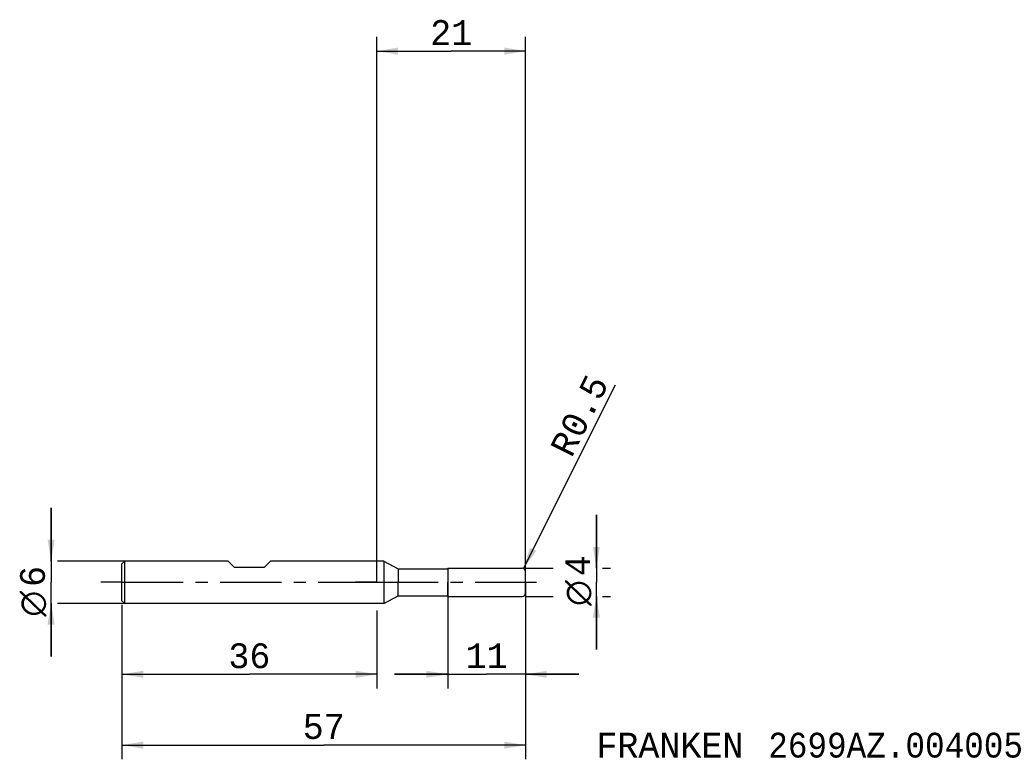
# Model space of a CAD drawing. Extents: x -50 to 89, y -25 to 79.
import ezdxf
from ezdxf.enums import TextEntityAlignment as Align

# ---------------------------------------------------------------- set-up
doc = ezdxf.new("R2010")
doc.units = 0
doc.header["$LTSCALE"] = 23.1
doc.linetypes.add('CENTER', pattern=[0.6, 0.375, -0.075, 0.075, -0.075])
doc.layers.get('0').update_dxf_attribs({"linetype": 'CONTINUOUS'})
for name, color, linetype in [('1', 4, 'CONTINUOUS'), ('2', 7, 'CONTINUOUS'), ('4', 2, 'CENTER'), ('SK1', 4, 'CONTINUOUS'), ('SK2', 7, 'CONTINUOUS'), ('SK4', 2, 'CENTER'), ('SK6', 5, 'CONTINUOUS')]:
    doc.layers.add(name, color=color, linetype=linetype)
doc.styles.add('TEXTSTYLE_1', font='gdt', dxfattribs={"width": 0.8})
doc.styles.add('TEXTSTYLE_2', font='monos.ttf')
doc.dimstyles.new('DIMSTYLE_1', dxfattribs={"dimtxt": 3.5, "dimasz": 3, "dimexe": 2, "dimexo": 0, "dimgap": 0.875, "dimtad": 1, "dimdec": 3, "dimtxsty": 'TEXTSTYLE_2', "dimblk": '_FILLED', "dimblk1": '_FILLED', "dimblk2": '_FILLED', "dimcen": 0.09, "dimclrt": 5, "dimazin": 2, "dimtfac": 1, "dimtdec": 3, "dimtofl": 0, "dimtmove": 0, "dimatfit": 3, "dimtolj": 1})
doc.dimstyles.new('DIMSTYLE_2', dxfattribs={"dimtxt": 3.5, "dimasz": 3, "dimexe": 2, "dimexo": 0, "dimgap": 0.875, "dimtad": 1, "dimdec": 3, "dimtxsty": 'TEXTSTYLE_2', "dimblk": '_FILLED', "dimblk1": '_FILLED', "dimblk2": '_FILLED', "dimcen": 0.09, "dimclrt": 5, "dimazin": 2, "dimtp": 0.2, "dimtm": 0.2, "dimtfac": 1, "dimtdec": 3, "dimtofl": 0, "dimtmove": 0, "dimatfit": 3, "dimtolj": 1})
doc.dimstyles.new('DIMSTYLE_3', dxfattribs={"dimtxt": 3.5, "dimasz": 3, "dimexe": 2, "dimexo": 0, "dimtad": 1, "dimdec": 3, "dimtxsty": 'TEXTSTYLE_2', "dimblk": '_FILLED', "dimblk1": '_FILLED', "dimblk2": '_FILLED', "dimcen": 0.09, "dimclrt": 5, "dimazin": 2, "dimtp": 0.1, "dimtm": 0.1, "dimtfac": 1, "dimtdec": 3, "dimtofl": 0, "dimtmove": 0, "dimatfit": 3, "dimtolj": 1})
doc.dimstyles.new('DIMSTYLE_4', dxfattribs={"dimtxt": 3.5, "dimasz": 3, "dimexe": 2, "dimexo": 0, "dimgap": 0.875, "dimtad": 1, "dimdec": 3, "dimtxsty": 'TEXTSTYLE_2', "dimblk": '_FILLED', "dimblk1": '_FILLED', "dimblk2": '_FILLED', "dimcen": 0.09, "dimclrt": 5, "dimazin": 2, "dimtp": 0.1, "dimtm": 0.1, "dimtfac": 1, "dimtdec": 3, "dimtofl": 0, "dimtmove": 0, "dimatfit": 3, "dimtolj": 1})
doc.dimstyles.new('DIMSTYLE_5', dxfattribs={"dimtxt": 3.5, "dimasz": 3, "dimexe": 2, "dimexo": 0, "dimgap": 0.875, "dimtad": 1, "dimdec": 3, "dimtxsty": 'TEXTSTYLE_2', "dimblk": '_FILLED', "dimblk1": '_FILLED', "dimblk2": '_FILLED', "dimcen": 0.09, "dimclrt": 5, "dimazin": 2, "dimtp": 0.3, "dimtm": 0.3, "dimtfac": 1, "dimtdec": 3, "dimtofl": 0, "dimtmove": 0, "dimatfit": 3, "dimtolj": 1})

# ---------------------------------------------------------------- blocks, each defined once
blk = doc.blocks.new('_FILLED')
at = {"color": 0, "linetype": 'BYBLOCK'}
blk.add_solid([(0, 0), (-1, 0.167), (-1, -0.167)], dxfattribs=at)
blk = doc.blocks.new('*D0')
at = {"layer": '2', "color": 7, "linetype": 'CONTINUOUS'}
for p, q in [((10, 0), (10, -15)), ((21, 0), (21, -15)), ((10, -13), (2.5, -13)), ((2.5, -13), (15.5, -13)), ((28.5, -13), (15.5, -13)), ((21, -13), (28.5, -13))]:
    blk.add_line(p, q, dxfattribs=at)
at = {"layer": '2', "color": 7, "linetype": 'CONTINUOUS', "xscale": 3, "yscale": 3, "zscale": 3}
blk.add_blockref('_FILLED', (10, -13), dxfattribs=at)
at = {"layer": '2', "color": 7, "linetype": 'CONTINUOUS', "xscale": 3, "yscale": 3, "zscale": 3, "rotation": 180}
blk.add_blockref('_FILLED', (21, -13), dxfattribs=at)
at = {"layer": '2', "color": 7, "linetype": 'CONTINUOUS', "style": 'TEXTSTYLE_2'}
blk.add_text('11', height=3.5, dxfattribs=at).set_placement((15.5, -12.125), align=Align.CENTER)
blk = doc.blocks.new('*D1')
at = {"layer": '2', "color": 7, "linetype": 'CONTINUOUS'}
for p, q in [((31, 2), (31, 9.5)), ((31, 9.5), (31, 0)), ((21, 2), (24.88, 2)), ((31.88, 2), (33, 2)), ((31, -9.5), (31, 0)), ((21, -2), (24.88, -2)), ((31, -2), (31, -9.5)), ((31.88, -2), (33, -2))]:
    blk.add_line(p, q, dxfattribs=at)
at = {"layer": '2', "color": 7, "linetype": 'CONTINUOUS', "xscale": 3, "yscale": 3, "zscale": 3}
for p, rotation in [((31, 2), 270), ((31, -2), 90)]:
    blk.add_blockref('_FILLED', p, dxfattribs=dict(at, rotation=rotation))
at = {"layer": '2', "color": 7, "linetype": 'CONTINUOUS'}
for s, style, p in [('4', 'TEXTSTYLE_2', (30.12, 2.33)), ('n', 'TEXTSTYLE_1', (30.12, -1.52))]:
    blk.add_text(s, height=3.5, rotation=90, dxfattribs=dict(at, style=style)).set_placement(p, align=Align.CENTER)
blk = doc.blocks.new('*D2')
at = {"layer": '2', "color": 7, "linetype": 'CONTINUOUS'}
for p, q in [((0, 0), (0, 77)), ((21, 0), (21, 77)), ((0, 75), (10.5, 75)), ((21, 75), (10.5, 75))]:
    blk.add_line(p, q, dxfattribs=at)
at = {"layer": '2', "color": 7, "linetype": 'CONTINUOUS', "xscale": 3, "yscale": 3, "zscale": 3, "rotation": 180}
blk.add_blockref('_FILLED', (0, 75), dxfattribs=at)
at = {"layer": '2', "color": 7, "linetype": 'CONTINUOUS', "xscale": 3, "yscale": 3, "zscale": 3}
blk.add_blockref('_FILLED', (21, 75), dxfattribs=at)
at = {"layer": '2', "color": 7, "linetype": 'CONTINUOUS', "style": 'TEXTSTYLE_2'}
blk.add_text('21', height=3.5, dxfattribs=at).set_placement((10.5, 75.875), align=Align.CENTER)
blk = doc.blocks.new('*D3')
at = {"layer": '2', "color": 7, "linetype": 'CONTINUOUS'}
blk.add_line((20.72, 1.95), (33.69, 27.9), dxfattribs=at)
at = {"layer": '2', "color": 7, "linetype": 'CONTINUOUS', "xscale": 3, "yscale": 3, "zscale": 3, "rotation": 243.4574330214}
blk.add_blockref('_FILLED', (20.72, 1.95), dxfattribs=at)
at = {"layer": '2', "color": 7, "linetype": 'CONTINUOUS', "style": 'TEXTSTYLE_2'}
for s, p in [('0.5', (28.84, 20.15)), ('R', (27.49, 17.44))]:
    blk.add_text(s, height=3.5, rotation=63.4574, dxfattribs=at).set_placement(p)
blk = doc.blocks.new('*D4')
at = {"layer": 'SK2', "color": 7, "linetype": 'CONTINUOUS'}
for p, q in [((-36, -3.18), (-36, -25)), ((21, -3.18), (21, -25)), ((-36, -23), (-7.5, -23)), ((21, -23), (-7.5, -23))]:
    blk.add_line(p, q, dxfattribs=at)
at = {"layer": 'SK2', "color": 7, "linetype": 'CONTINUOUS', "xscale": 3, "yscale": 3, "zscale": 3, "rotation": 180}
blk.add_blockref('_FILLED', (-36, -23), dxfattribs=at)
at = {"layer": 'SK2', "color": 7, "linetype": 'CONTINUOUS', "xscale": 3, "yscale": 3, "zscale": 3}
blk.add_blockref('_FILLED', (21, -23), dxfattribs=at)
at = {"layer": 'SK2', "color": 7, "linetype": 'CONTINUOUS', "style": 'TEXTSTYLE_2'}
blk.add_text('57', height=3.5, dxfattribs=at).set_placement((-7.5, -22.12), align=Align.CENTER)
blk = doc.blocks.new('*D5')
at = {"layer": 'SK2', "color": 7, "linetype": 'CONTINUOUS'}
for p, q in [((-46, 3), (-46, 10.5)), ((-46, 10.5), (-46, 0)), ((-35.6, 3), (-45.12, 3)), ((-46, -10.5), (-46, 0)), ((-46, -3), (-46, -10.5)), ((-35.6, -3), (-45.12, -3))]:
    blk.add_line(p, q, dxfattribs=at)
at = {"layer": 'SK2', "color": 7, "linetype": 'CONTINUOUS', "xscale": 3, "yscale": 3, "zscale": 3}
for p, rotation in [((-46, 3), 270), ((-46, -3), 90)]:
    blk.add_blockref('_FILLED', p, dxfattribs=dict(at, rotation=rotation))
at = {"layer": 'SK2', "color": 7, "linetype": 'CONTINUOUS'}
for s, style, p in [('6', 'TEXTSTYLE_2', (-46.88, 0.82)), ('n', 'TEXTSTYLE_1', (-46.88, -3.03))]:
    blk.add_text(s, height=3.5, rotation=90, dxfattribs=dict(at, style=style)).set_placement(p, align=Align.CENTER)
blk = doc.blocks.new('*D6')
at = {"layer": 'SK2', "color": 7, "linetype": 'CONTINUOUS'}
for p, q in [((-36, -4), (-36, -15)), ((0, -4), (0, -15)), ((-36, -13), (-18, -13)), ((0, -13), (-18, -13))]:
    blk.add_line(p, q, dxfattribs=at)
at = {"layer": 'SK2', "color": 7, "linetype": 'CONTINUOUS', "xscale": 3, "yscale": 3, "zscale": 3, "rotation": 180}
blk.add_blockref('_FILLED', (-36, -13), dxfattribs=at)
at = {"layer": 'SK2', "color": 7, "linetype": 'CONTINUOUS', "xscale": 3, "yscale": 3, "zscale": 3}
blk.add_blockref('_FILLED', (0, -13), dxfattribs=at)
at = {"layer": 'SK2', "color": 7, "linetype": 'CONTINUOUS', "style": 'TEXTSTYLE_2'}
blk.add_text('36', height=3.5, dxfattribs=at).set_placement((-18, -12.125), align=Align.CENTER)

msp = doc.modelspace()

# ---------------------------------------------------------------- linework, layer by layer
at = {"layer": '1', "color": 4, "linetype": 'CONTINUOUS'}
for p, q in [((1, 3), (0, 3)), ((1, 3), (3, 1.9)), ((1, 3), (1, 0)), ((3, 1.9), (10, 1.9)), ((3, 1.9), (3, 0)), ((10, 2), (20.5, 2)), ((10, 2), (10, 1.9)), ((10, 1.9), (10, 0)), ((21, 1.4997), (21, 1.5)), ((21, 1.498), (21, 1.5)), ((21, 0), (21, 1.4997)), ((21, 0), (21, 1.498)), ((1, 0), (1, -3)), ((3, -1.9), (3, 0)), ((10, -1.9), (10, 0)), ((21, -1.5), (21, 0)), ((21, -1.5), (21, 0)), ((1, -3), (3, -1.9)), ((3, -1.9), (10, -1.9)), ((10, -2), (10, -1.9)), ((10, -2), (20.5, -2)), ((1, -3), (0, -3))]:
    msp.add_line(p, q, dxfattribs=at)
for centre, start, end in [((20.5, 1.5), 0, 90), ((20.5, -1.5), 270, 360)]:
    msp.add_arc(centre, 0.5, start, end, dxfattribs=at)
at = {"layer": '4', "color": 2, "linetype": 'CENTER'}
for q in [(-3, 0), (24, 0)]:
    msp.add_line((0, 0), q, dxfattribs=at)
at = {"layer": 'SK1', "color": 4, "linetype": 'CONTINUOUS'}
for p, q in [((-35.6, 3), (-36, 2.6)), ((-21, 3), (-35.6, 3)), ((-35.6, -3), (-35.6, 3)), ((-20.1, 2.1), (-21, 3)), ((-15.9, 2.1), (-15, 3)), ((0, 3), (-15, 3)), ((-36, -2.6), (-36, 2.6)), ((-15.9, 2.1), (-20.1, 2.1)), ((-35.6, -3), (-36, -2.6)), ((0, -3), (-35.6, -3))]:
    msp.add_line(p, q, dxfattribs=at)
at = {"layer": 'SK4', "color": 2, "linetype": 'CENTER'}
for q in [(-39, 0), (3, 0)]:
    msp.add_line((-36, 0), q, dxfattribs=at)

# ---------------------------------------------------------------- texts
at = {"layer": 'SK6', "color": 5, "linetype": 'CONTINUOUS', "style": 'TEXTSTYLE_2'}
for s, p in [('FRANKEN ', (31, -24.75)), ('2699AZ.004005', (55.2452, -24.75))]:
    msp.add_text(s, height=3.5, dxfattribs=at).set_placement(p)

# ---------------------------------------------------------------- dimensions: what is measured, and where the dimension line sits
at = {"layer": '2', "color": 2, "linetype": 'CONTINUOUS'}
for base, p1, dimstyle, picture, middle in [((21, 75), (0, 0), 'DIMSTYLE_2', '*D2', (10.0559, 75)), ((21, -13), (10, 0), 'DIMSTYLE_1', '*D0', (15.2235, -13))]:
    dim = msp.add_linear_dim(base=base, p1=p1, p2=(21, 0), dimstyle=dimstyle, dxfattribs=at)
    dim.commit()
    dim.dimension.update_dxf_attribs({"geometry": picture, "text_midpoint": middle, "dimtype": 160})
dim = msp.add_radius_dim(center=(20.5, 1.5), mpoint=(20.7234, 1.9473), text='R<>', dimstyle='DIMSTYLE_3', override={"dimpost": '<>'}, dxfattribs=at)
dim.commit()
dim.dimension.update_dxf_attribs({"geometry": '*D3', "text_midpoint": (28.629, 23.6482), "dimtype": 164})
dim = msp.add_linear_dim(base=(31, -2), p1=(21, 2), p2=(21, -2), angle=270, text='%%c<>', dimstyle='DIMSTYLE_1', dxfattribs=at)
dim.commit()
dim.dimension.update_dxf_attribs({"geometry": '*D1', "text_midpoint": (31, 0), "dimtype": 160})
at = {"layer": 'SK2', "color": 2, "linetype": 'CONTINUOUS'}
dim = msp.add_linear_dim(base=(-46, -3), p1=(-35.6, 3), p2=(-35.6, -3), angle=270, text='%%c<> ', dimstyle='DIMSTYLE_4', dxfattribs=at)
dim.commit()
dim.dimension.update_dxf_attribs({"geometry": '*D5', "text_midpoint": (-46, -1.5153), "dimtype": 160})
for base, p1, p2, dimstyle, picture, middle in [((21, -23), (-36, -3.1849), (21, -3.1849), 'DIMSTYLE_1', '*D4', (-7.515, -23)), ((0, -13), (-36, -4), (0, -4), 'DIMSTYLE_5', '*D6', (-18.0217, -13))]:
    dim = msp.add_linear_dim(base=base, p1=p1, p2=p2, dimstyle=dimstyle, dxfattribs=at)
    dim.commit()
    dim.dimension.update_dxf_attribs({"geometry": picture, "text_midpoint": middle, "dimtype": 160})

doc.saveas('drawing.dxf')
